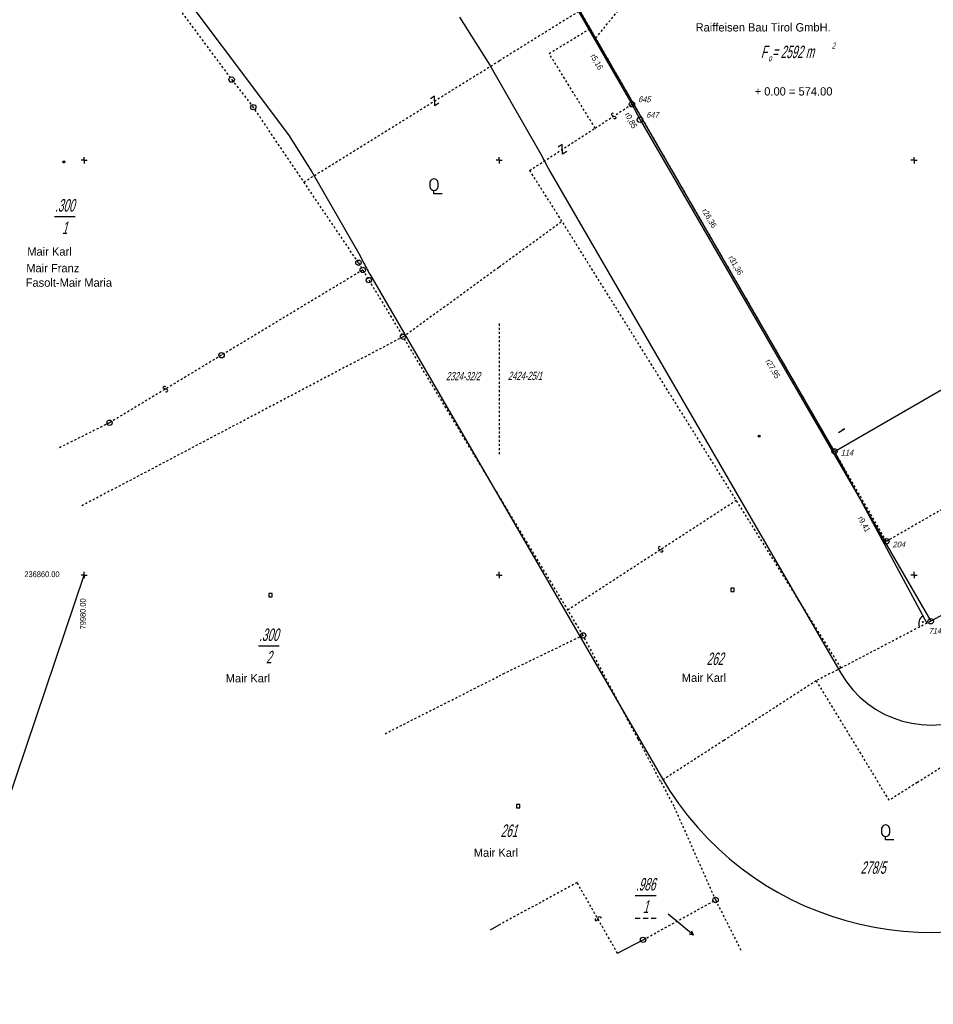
# Model space of a CAD drawing. Extents: x 0 to 80080, y 0 to 236956.
# Tile 2 of 8: x 79977 to 80021, y 236839 to 236887. Entities that reach past the tile are written whole.
import ezdxf
from ezdxf.enums import TextEntityAlignment as Align

# ---------------------------------------------------------------- set-up
doc = ezdxf.new("R2010")
doc.units = 0
doc.header["$LTSCALE"] = 0.05
doc.header["$MEASUREMENT"] = 0
doc.linetypes.add('GESTRICHELT', pattern=[1, 0.6, -0.4])
doc.linetypes.add('PUNKT2', pattern=[0.14, 0.04, -0.1])
doc.layers.get('0').update_dxf_attribs({"linetype": 'CONTINUOUS'})
for name, color, linetype in [('GRENZEN', 7, 'CONTINUOUS'), ('GRGRENZE', 7, 'CONTINUOUS'), ('HEKTAR', 7, 'CONTINUOUS'), ('KAT_PKT', 7, 'CONTINUOUS'), ('KATASTER', 7, 'CONTINUOUS'), ('NUSYMB', 7, 'CONTINUOUS'), ('OBJEKTE', 7, 'CONTINUOUS'), ('PN', 7, 'CONTINUOUS'), ('SITLAGE', 2, 'CONTINUOUS'), ('SONSTIGE', 7, 'CONTINUOUS'), ('TBO', 3, 'CONTINUOUS')]:
    doc.layers.add(name, color=color, linetype=linetype)
doc.styles.add('AUDIT_D_040929113833-1', font='txt')

# ---------------------------------------------------------------- blocks, each defined once
blk = doc.blocks.new('GST', base_point=(295.049, 113.9358))
at = {"style": 'AUDIT_D_040929113833-1', "flags": 4}
blk.add_attdef('GST', (295.049, 113.9358), '', height=1, dxfattribs=at)
blk.add_attdef('GST', (295.049, 113.9358), '', height=1, dxfattribs=at)
blk = doc.blocks.new('GSTOU', base_point=(55.2021, 98.5682))
at = {"color": 0, "linetype": 'Continuous'}
blk.add_line((52.7021, 98.5682), (57.7021, 98.5682), dxfattribs=at)
at = {"style": 'AUDIT_D_040929113833-1', "flags": 4}
for tag in ['GSTO', 'GSTU', 'GSTO', 'GSTU']:
    blk.add_attdef(tag, (55.2021, 98.5682), '', height=1, dxfattribs=at)
blk = doc.blocks.new('GSTGOU', base_point=(75.0244, 100.9285))
at = {"color": 0, "linetype": 'Continuous'}
for p, q in [((72.5244, 100.9285), (77.5244, 100.9285)), ((72.5244, 95.4285), (73.7244, 95.4285)), ((74.4244, 95.4285), (75.6244, 95.4285)), ((76.3244, 95.4285), (77.5244, 95.4285))]:
    blk.add_line(p, q, dxfattribs=at)
at = {"style": 'AUDIT_D_040929113833-1', "flags": 4}
for tag in ['GSTGO', 'GSTGU', 'GSTGO', 'GSTGU']:
    blk.add_attdef(tag, (75.0244, 100.9285), '', height=1, dxfattribs=at)
blk = doc.blocks.new('GSTGPF', base_point=(90.9609, 97.8218))
at = {"color": 0, "linetype": 'Continuous'}
for q in [(91.9609, 98.3218), (98.9609, 97.8218), (91.9609, 97.3218)]:
    blk.add_line((90.9609, 97.8218), q, dxfattribs=at)
at = {"style": 'AUDIT_D_040929113833-1', "flags": 4}
blk.add_attdef('GSTGPF', (90.9609, 97.8218), '', height=1, dxfattribs=at)
blk = doc.blocks.new('BEMASS0010')
at = {"color": 7, "linetype": 'Continuous', "style": 'AUDIT_D_040929113833-1', "width": 0.75}
blk.add_text('r5,16', height=0.28, rotation=299.896, dxfattribs=at).set_placement((80004.3885, 236885.0231))
blk = doc.blocks.new('BEMASS0011')
at = {"color": 7, "linetype": 'Continuous', "style": 'AUDIT_D_040929113833-1', "width": 0.75}
blk.add_text('r0,85', height=0.28, rotation=297.474, dxfattribs=at).set_placement((80006.0512, 236882.2134))
blk = doc.blocks.new('BEMASS0012')
at = {"color": 7, "linetype": 'Continuous', "style": 'AUDIT_D_040929113833-1', "width": 0.75}
blk.add_text('r27,95', height=0.28, rotation=300.088, dxfattribs=at).set_placement((80012.8255, 236870.3089))
blk = doc.blocks.new('9', base_point=(134.9007, 189.0778))
at = {"color": 0, "linetype": 'Continuous'}
blk.add_circle((134.9007, 189.0778), 0.65, dxfattribs=at)
at = {"style": 'AUDIT_D_040929113833-1', "flags": 4}
for tag in ['HO', 'PN']:
    blk.add_attdef(tag, (135.9007, 190.0778), '', height=0.28, dxfattribs=at)
blk = doc.blocks.new('177', base_point=(65.0594, 82.5504))
at = {"color": 0, "linetype": 'Continuous'}
for p, q in [((64.0594, 85.1504), (64.0594, 84.3504)), ((65.0594, 82.5504), (65.0594, 83.3504)), ((66.0594, 84.3504), (66.0594, 85.1504)), ((67.0594, 82.5504), (65.0594, 82.5504))]:
    blk.add_line(p, q, dxfattribs=at)
for centre, start, end in [((65.0594, 85.1504), 0, 180.000005), ((65.0594, 84.3504), 180, 0)]:
    blk.add_arc(centre, 1, start, end, dxfattribs=at)
blk = doc.blocks.new('176', base_point=(54.92, 83.76))
at = {"color": 0, "linetype": 'Continuous'}
blk.add_lwpolyline([(55.32, 84.16), (54.52, 84.16), (54.52, 83.36), (55.32, 83.36), (55.32, 84.16)], close=True, dxfattribs=at)
blk = doc.blocks.new('26', base_point=(54.8, 172.97))
at = {"color": 0, "linetype": 'Continuous'}
blk.add_lwpolyline([(54.5, 172.45, 1.255241), (55.02, 172.72), (54.57, 173.23, -1.262482), (55.08, 173.51)], format="xyb", dxfattribs=at)
blk = doc.blocks.new('33', base_point=(124.67, 173.23))
at = {"color": 0, "linetype": 'Continuous'}
blk.add_lwpolyline([(124.07, 174.23), (125.27, 174.23), (124.07, 172.23), (125.27, 172.23)], dxfattribs=at)
blk = doc.blocks.new('38', base_point=(174.6347, 173.4226))
at = {"color": 0, "linetype": 'Continuous'}
for radius in [0.25, 0.15]:
    blk.add_circle((174.6347, 173.4226), radius, dxfattribs=at)
blk = doc.blocks.new('13', base_point=(174.7973, 188.5503))
at = {"color": 0, "linetype": 'Continuous'}
for q in [(174.0473, 188.5503), (174.7973, 189.3003), (175.5473, 188.5503), (174.7973, 187.8003)]:
    blk.add_line((174.7973, 188.5503), q, dxfattribs=at)
at = {"style": 'AUDIT_D_040929113833-1', "flags": 4}
for tag in ['HO', 'PN']:
    blk.add_attdef(tag, (175.7973, 189.5503), '', height=0.28, dxfattribs=at)
blk = doc.blocks.new('BEMASS0057')
at = {"color": 7, "linetype": 'Continuous', "style": 'AUDIT_D_040929113833-1', "width": 0.75}
blk.add_text('r31,36', height=0.28, rotation=299.994, dxfattribs=at).set_placement((80011.0348, 236875.2952))
blk = doc.blocks.new('BEMASS0064')
at = {"color": 7, "linetype": 'Continuous', "style": 'AUDIT_D_040929113833-1', "width": 0.75}
blk.add_text('r26,36', height=0.28, rotation=299.994, dxfattribs=at).set_placement((80009.7666, 236877.5653))
blk = doc.blocks.new('BEMASS0065')
at = {"color": 7, "linetype": 'Continuous'}
blk.add_line((80016.1643, 236865.961), (80020.6211, 236857.6738), dxfattribs=at)
at = {"color": 7, "linetype": 'Continuous', "style": 'AUDIT_D_040929113833-1', "width": 0.75}
blk.add_text('r9,41', height=0.28, rotation=298.271, dxfattribs=at).set_placement((80017.2839, 236862.739))
blk = doc.blocks.new('BEMASS0067')
at = {"color": 7, "linetype": 'Continuous'}
for p, q in [((80016.3572, 236866.8767), (80016.6482, 236867.0446)), ((80016.6482, 236867.0446), (80016.5244, 236866.9924)), ((80016.6482, 236867.0446), (80016.5411, 236866.9635))]:
    blk.add_line(p, q, dxfattribs=at)
blk = doc.blocks.new('73', base_point=(274.2326, 157.0404))
at = {"color": 0, "linetype": 'Continuous'}
blk.add_circle((274.9881, 157.7953), 0.1, dxfattribs=at)
blk.add_arc((274.2326, 157.0404), 2, 2.820009, 87.477187, dxfattribs=at)

msp = doc.modelspace()

# ---------------------------------------------------------------- linework, layer by layer
at = {"linetype": 'Continuous'}
msp.add_line((0, 0), (79980, 236860), dxfattribs=at)
at = {"layer": 'GRGRENZE', "color": 30, "linetype": 'Continuous'}
msp.add_line((80006.79, 236881.95), (80020.8, 236857.77), dxfattribs=at)
at = {"layer": 'GRGRENZE', "color": 7, "linetype": 'GESTRICHELT'}
for p, q in [((80000, 236874.86), (80003.03, 236877.06)), ((79995.37, 236871.49), (80000, 236874.86)), ((80006.694, 236852.1), (80004.05, 236857.09)), ((79994.5, 236852.35), (80000, 236855.13)), ((80016.48, 236855.52), (80015.28, 236854.9)), ((80015.28, 236854.9), (80010.827, 236852.02)), ((80015.28, 236854.9), (80016.853, 236852.323)), ((80016.853, 236852.323), (80018.27, 236850)), ((80020.15, 236850), (80022.668, 236851.604)), ((80010.43, 236844.33), (80011.679, 236841.853))]:
    msp.add_line(p, q, dxfattribs=at)
for points in [[(79971.41, 236885.66), (79978.79, 236894.79), (79981.86, 236890.97), (79987.11, 236883.89)], [(79987.11, 236883.89), (79988.15, 236882.56)], [(80016.48, 236855.52), (80003.03, 236877.06)], [(79993.22, 236875.06), (79993.43, 236874.71), (79993.72, 236874.22), (79995.37, 236871.49), (79979.817, 236863.302)], [(80020.8, 236857.77), (80016.48, 236855.52)], [(80004.05, 236857.09), (80000.24, 236855.25), (80000, 236855.13)], [(80007.78, 236850.05), (80006.694, 236852.1)], [(80010.827, 236852.02), (80007.78, 236850.05)], [(80007.81, 236850), (80008.44, 236848.81)], [(80020.15, 236850), (80018.8, 236849.14), (80018.27, 236850)], [(80008.44, 236848.81), (80010.43, 236844.33)], [(80006.94, 236842.41), (80010.43, 236844.33)]]:
    msp.add_lwpolyline(points, dxfattribs=at)
at = {"layer": 'GRGRENZE', "color": 30, "linetype": 'Continuous'}
for points in [[(80003.83, 236887.17), (80006.4, 236882.7), (80006.79, 236881.95)], [(80033.39, 236864.58), (80029.93, 236862.68), (80020.8, 236857.77)]]:
    msp.add_lwpolyline(points, dxfattribs=at)
at = {"layer": 'GRGRENZE', "color": 7, "linetype": 'Continuous'}
msp.add_lwpolyline([(80005.71, 236841.76), (80006.94, 236842.41)], dxfattribs=at)
at = {"layer": 'KATASTER', "color": 7, "linetype": 'GESTRICHELT'}
for p, q in [((79993.22, 236875.06), (79988.15, 236882.56)), ((80000, 236872.123), (80000, 236865.789)), ((80004.05, 236857.09), (79995.37, 236871.49))]:
    msp.add_line(p, q, dxfattribs=at)
at = {"layer": 'OBJEKTE', "color": 7, "linetype": 'GESTRICHELT'}
for p in [(80003.83, 236887.17), (79990.59, 236878.95)]:
    msp.add_line(p, (80000, 236884.79), dxfattribs=at)
for points in [[(80002.41, 236885.15), (80004.323, 236886.312)], [(80003.03, 236877.06), (80001.47, 236879.51), (80004.63, 236881.55), (80002.41, 236885.15)]]:
    msp.add_lwpolyline(points, dxfattribs=at)
at = {"layer": 'SONSTIGE', "color": 7, "linetype": 'GESTRICHELT'}
for p, q in [((80004.63, 236881.55), (80006.4, 236882.7)), ((80003.306, 236858.325), (80011.43, 236863.61))]:
    msp.add_line(p, q, dxfattribs=at)
for points in [[(79993.43, 236874.71), (79986.62, 236870.6), (79981.22, 236867.34), (79978.711, 236866.09)], [(80005.71, 236841.76), (80003.76, 236845.17), (80000, 236843.13)]]:
    msp.add_lwpolyline(points, dxfattribs=at)
at = {"layer": 'SONSTIGE', "color": 7, "linetype": 'Continuous'}
msp.add_lwpolyline([(79999.58, 236842.91), (79999.58, 236842.9), (80000, 236843.13)], dxfattribs=at)
at = {"layer": 'TBO', "color": 3, "linetype": 'GESTRICHELT'}
msp.add_line((80004.657, 236885.897), (80014.916, 236898.33), dxfattribs=at)
at = {"layer": 'TBO', "color": 3, "linetype": 'PUNKT2'}
msp.add_line((80018.664, 236861.631), (80002.986, 236888.792), dxfattribs=at)
at = {"layer": 'TBO', "color": 3, "linetype": 'Continuous'}
msp.add_line((80016.164, 236865.961), (80002.986, 236888.792), dxfattribs=at)
at = {"layer": 'TBO', "color": 4, "linetype": 'Continuous'}
for points in [[(79976.96, 236898.41), (79989.85, 236881.223), (79990.974, 236879.436), (79993.238, 236875.498), (79993.482, 236875.03, 0.011405), (79993.811, 236874.43), (80007.821, 236850.25, 0.404953), (80027.905, 236844.559), (80037.035, 236849.469, 0.00219), (80037.15, 236849.532), (80040.535, 236851.391), (80045.902, 236854.259), (80049.424, 236856.089, 0.020184), (80050.475, 236856.69), (80061.645, 236863.69, 0.003576), (80061.826, 236863.805), (80065.966, 236866.482)], [(79998.097, 236886.894), (79999.545, 236884.592), (80002.013, 236880.299), (80002.354, 236879.643, 0.011405), (80002.464, 236879.443), (80016.474, 236855.263, 0.404953), (80023.168, 236853.366), (80032.298, 236858.276, 0.00219), (80032.337, 236858.297), (80035.772, 236860.184), (80041.241, 236863.106), (80044.815, 236864.963, 0.020184), (80045.165, 236865.163), (80056.335, 236872.163, 0.003576), (80056.395, 236872.202), (80061.98, 236875.814), (80062.705, 236875.964, 0.419939), (80066.565, 236881.97), (80064.825, 236889.61, 0.101837)]]:
    msp.add_lwpolyline(points, format="xyb", dxfattribs=at)
at = {"layer": 'TBO', "color": 3, "linetype": 'PUNKT2'}
msp.add_lwpolyline([(80018.664, 236861.631), (80058.893, 236884.851)], dxfattribs=at)
at = {"layer": 'TBO', "color": 3, "linetype": 'Continuous'}
msp.add_lwpolyline([(80016.164, 236865.961), (80029.242, 236873.51), (80043.965, 236882.008)], dxfattribs=at)

# ---------------------------------------------------------------- block references
at = {"layer": 'GRENZEN'}
ref = msp.add_blockref('GSTOU', (79979.063, 236877.285), dxfattribs=dict(at, xscale=0.2, yscale=0.2, zscale=0.2))
ref.add_attrib('GSTO', '.300', dxfattribs={"color": 7, "height": 0.6, "style": 'AUDIT_D_040929113833-1', "oblique": 15, "width": 0.6, "flags": 4}).set_placement((79979.063, 236877.525), align=Align.CENTER)
ref.add_attrib('GSTU', '1', dxfattribs={"color": 7, "height": 0.6, "style": 'AUDIT_D_040929113833-1', "oblique": 15, "width": 0.6, "flags": 4}).set_placement((79979.063, 236876.445), align=Align.CENTER)
ref = msp.add_blockref('GSTOU', (79988.9, 236856.58), dxfattribs=dict(at, xscale=0.2, yscale=0.2, zscale=0.2))
ref.add_attrib('GSTO', '.300', dxfattribs={"color": 7, "height": 0.6, "style": 'AUDIT_D_040929113833-1', "oblique": 15, "width": 0.6, "flags": 4}).set_placement((79988.9, 236856.82), align=Align.CENTER)
ref.add_attrib('GSTU', '2', dxfattribs={"color": 7, "height": 0.6, "style": 'AUDIT_D_040929113833-1', "oblique": 15, "width": 0.6, "flags": 4}).set_placement((79988.9, 236855.74), align=Align.CENTER)
ref = msp.add_blockref('GST', (80010, 236855.66), dxfattribs=dict(at, xscale=0.2, yscale=0.2, zscale=0.2))
ref.add_attrib('GST', '262', (80010, 236855.66), dxfattribs={"color": 7, "height": 0.6, "style": 'AUDIT_D_040929113833-1', "oblique": 15, "width": 0.6, "flags": 4})
ref = msp.add_blockref('GSTGOU', (80007.062, 236844.549), dxfattribs=dict(at, xscale=0.2, yscale=0.2, zscale=0.2))
ref.add_attrib('GSTGO', '.986', dxfattribs={"color": 7, "height": 0.6, "style": 'AUDIT_D_040929113833-1', "oblique": 15, "width": 0.6, "flags": 4}).set_placement((80007.062, 236844.789), align=Align.CENTER)
ref.add_attrib('GSTGU', '1', dxfattribs={"color": 7, "height": 0.6, "style": 'AUDIT_D_040929113833-1', "oblique": 15, "width": 0.6, "flags": 4}).set_placement((80007.062, 236843.709), align=Align.CENTER)
at = {"layer": 'GRENZEN', "xscale": 0.2, "yscale": 0.2, "zscale": 0.2, "rotation": 140.346}
msp.add_blockref('GSTGPF', (80009.376, 236842.631), dxfattribs=at)
at = {"layer": 'HEKTAR', "xscale": 0.2, "yscale": 0.2, "zscale": 0.2}
for p in [(79980, 236880), (80000, 236880), (80020, 236880), (79980, 236860), (80000, 236860), (80020, 236860)]:
    msp.add_blockref('13', p, dxfattribs=at)
at = {"layer": 'KAT_PKT', "xscale": 0.2, "yscale": 0.2, "zscale": 0.2}
for p in [(80010.43, 236844.33), (80006.94, 236842.41)]:
    msp.add_blockref('9', p, dxfattribs=at)
at = {"layer": 'KATASTER', "xscale": 0.2, "yscale": 0.2, "zscale": 0.2}
for name, p in [('9', (79987.11, 236883.89)), ('9', (79988.15, 236882.56)), ('9', (79993.22, 236875.06)), ('9', (79993.43, 236874.71)), ('9', (79993.72, 236874.22)), ('9', (79995.37, 236871.49)), ('9', (79986.62, 236870.6)), ('9', (79981.22, 236867.34)), ('176', (79988.988, 236859.025)), ('9', (80004.05, 236857.09)), ('177', (80018.628, 236847.228))]:
    msp.add_blockref(name, p, dxfattribs=at)
at = {"layer": 'KATASTER'}
ref = msp.add_blockref('9', (80006.4, 236882.7), dxfattribs=dict(at, xscale=0.2, yscale=0.2, zscale=0.2))
ref.add_attrib('PN', '645', (80006.7, 236882.8), dxfattribs={"layer": 'PN', "height": 0.28, "style": 'AUDIT_D_040929113833-1', "oblique": 15, "width": 0.8, "flags": 4})
ref = msp.add_blockref('9', (80006.79, 236881.95), dxfattribs=dict(at, xscale=0.2, yscale=0.2, zscale=0.2))
ref.add_attrib('PN', '647', (80007.09, 236882.05), dxfattribs={"layer": 'PN', "height": 0.28, "style": 'AUDIT_D_040929113833-1', "oblique": 15, "width": 0.8, "flags": 4})
ref = msp.add_blockref('9', (80020.8, 236857.77), dxfattribs=dict(at, xscale=0.2, yscale=0.2, zscale=0.2))
ref.add_attrib('PN', '714', (80020.7, 236857.17), dxfattribs={"layer": 'PN', "height": 0.28, "style": 'AUDIT_D_040929113833-1', "oblique": 15, "width": 0.8, "flags": 4})
ref = msp.add_blockref('GST', (80000.072, 236847.373), dxfattribs=dict(at, xscale=0.2, yscale=0.2, zscale=0.2))
ref.add_attrib('GST', '261', (80000.072, 236847.373), dxfattribs={"color": 7, "height": 0.6, "style": 'AUDIT_D_040929113833-1', "oblique": 15, "width": 0.6, "flags": 4})
ref = msp.add_blockref('GST', (80017.419, 236845.594), dxfattribs=dict(at, xscale=0.2, yscale=0.2, zscale=0.2))
ref.add_attrib('GST', '278/5', (80017.419, 236845.594), dxfattribs={"color": 7, "height": 0.6, "style": 'AUDIT_D_040929113833-1', "oblique": 15, "width": 0.6, "flags": 4})
at = {"layer": 'NUSYMB', "xscale": 0.2, "yscale": 0.2, "zscale": 0.2}
for name, p in [('38', (79979.02, 236879.919)), ('177', (79996.86, 236878.38)), ('38', (80012.53, 236866.7)), ('176', (80011.25, 236859.28)), ('176', (80000.923, 236848.857))]:
    msp.add_blockref(name, p, dxfattribs=at)
at = {"layer": 'SITLAGE'}
for name in ['BEMASS0010', 'BEMASS0011', 'BEMASS0012']:
    msp.add_blockref(name, (0, 0), dxfattribs=at)
at = {"layer": 'SONSTIGE', "xscale": 0.2, "yscale": 0.2, "zscale": 0.2}
for name, p, rotation in [('33', (79996.893, 236882.862), 212), ('26', (80005.52, 236882.13), 212), ('33', (80003.05, 236880.53), 212), ('26', (79983.92, 236868.97), 31), ('26', (80007.776, 236861.233), 210), ('26', (80004.76, 236843.43), 299.0000000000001)]:
    msp.add_blockref(name, p, dxfattribs=dict(at, rotation=rotation))
at = {"layer": 'TBO'}
for name in ['BEMASS0064', 'BEMASS0057', 'BEMASS0067', 'BEMASS0065']:
    msp.add_blockref(name, (0, 0), dxfattribs=at)
at = {"layer": 'TBO', "color": 3}
ref = msp.add_blockref('9', (80016.164, 236865.961), dxfattribs=dict(at, xscale=0.2, yscale=0.2, zscale=0.2))
ref.add_attrib('PN', '114', (80016.464, 236865.761), dxfattribs={"layer": 'PN', "color": 7, "height": 0.28, "style": 'AUDIT_D_040929113833-1', "oblique": 15, "width": 0.8, "flags": 4})
ref = msp.add_blockref('9', (80018.664, 236861.631), dxfattribs=dict(at, xscale=0.2, yscale=0.2, zscale=0.2))
ref.add_attrib('PN', '204', (80018.964, 236861.331), dxfattribs={"layer": 'PN', "color": 7, "height": 0.28, "style": 'AUDIT_D_040929113833-1', "oblique": 15, "width": 0.8, "flags": 4})
at = {"layer": 'TBO', "xscale": 0.2, "yscale": 0.2, "zscale": 0.2, "rotation": 118.271}
msp.add_blockref('73', (80020.621, 236857.674), dxfattribs=at)

# ---------------------------------------------------------------- texts
at = {"layer": 'HEKTAR', "color": 7, "linetype": 'Continuous', "style": 'AUDIT_D_040929113833-1', "width": 0.8}
msp.add_text(' 236860.00', height=0.28, dxfattribs=at).set_placement((79977.02, 236859.898))
msp.add_text('  79980.00', height=0.28, rotation=90, dxfattribs=at).set_placement((79980.077, 236857.182))
at = {"layer": 'KATASTER', "color": 1, "linetype": 'GESTRICHELT', "style": 'AUDIT_D_040929113833-1', "oblique": 15, "width": 0.6}
for s, height, p in [('F', 0.6, (80012.611, 236884.926)), ('= 2592 m', 0.6, (80013.151, 236884.926)), ('2', 0.3, (80016.031, 236885.376)), ('o', 0.3, (80012.971, 236884.776))]:
    msp.add_text(s, height=height, dxfattribs=at).set_placement(p)
at = {"layer": 'KATASTER', "color": 7, "linetype": 'GESTRICHELT', "style": 'AUDIT_D_040929113833-1', "oblique": 15, "width": 0.6}
for s, p in [('2324-32/2', (79997.438, 236869.387)), ('2424-25/1', (80000.421, 236869.405))]:
    msp.add_text(s, height=0.4, dxfattribs=at).set_placement(p)
at = {"layer": 'TBO', "color": 3, "linetype": 'Continuous', "style": 'AUDIT_D_040929113833-1'}
for s, p in [('Raiffeisen Bau Tirol GmbH.', (80009.469, 236886.209)), ('Mair Karl', (79977.258, 236875.399)), ('Mair Franz', (79977.21, 236874.6)), ('Fasolt-Mair Maria', (79977.182, 236873.9)), ('Mair Karl', (79986.822, 236854.823)), ('Mair Karl', (80008.801, 236854.849)), ('Mair Karl', (79998.776, 236846.413))]:
    msp.add_text(s, height=0.4, dxfattribs=at).set_placement(p)
at = {"layer": 'TBO', "color": 4, "linetype": 'Continuous', "style": 'AUDIT_D_040929113833-1'}
msp.add_text('+ 0.00 = 574.00', height=0.4, dxfattribs=at).set_placement((80012.317, 236883.121))

doc.saveas('drawing.dxf')
